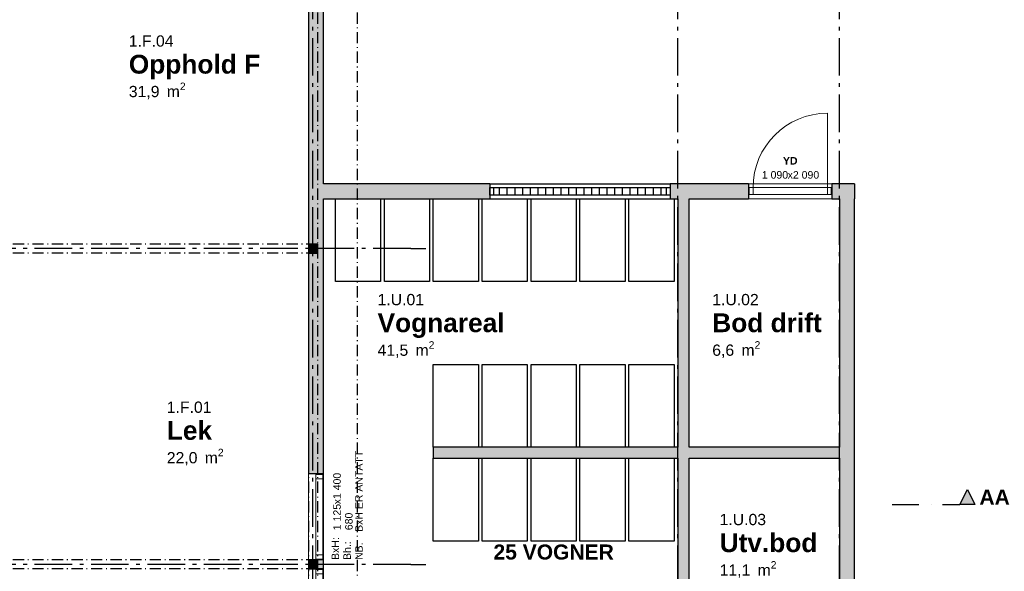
# Model space of a CAD drawing. Header units: millimetres. Extents: x 269 to 62306, y -15633 to 20300.
# Tile 89 of 90: x 49202 to 62291, y 5607 to 12944. Entities that reach past the tile are written whole.
import ezdxf
from ezdxf.enums import TextEntityAlignment as Align

# ---------------------------------------------------------------- set-up
doc = ezdxf.new("R2010")
doc.units = ezdxf.units.MM
doc.header["$LTSCALE"] = 0.5
doc.header["$MEASUREMENT"] = 0
for name, pattern in [('Akselinje', [1500, 1000, -200, 100, -200]), ('Over snittplan', [520, 300, -100, 20, -100]), ('PLINE', [0]), ('Prikk & stiplet', [1340.555525, 705.555534, -352.777767, 0, -282.222223])]:
    doc.linetypes.add(name, pattern=pattern)
for name, color, linetype in [('222- Søyler', 7, 'Continuous'), ('222- Søyler  (Skravur)', 7, 'Continuous'), ('223- Bjelker', 7, 'Continuous'), ('232- Ikke-bærende yttervegger', 7, 'Continuous'), ('232- Ikke-bærende yttervegger (Skravur)', 7, 'Continuous'), ('232- Ikke-bærende yttervegger (Skravur)(Nye konstruksjoner)', 7, 'Continuous'), ('232- Ikke-bærende yttervegger(Nye konstruksjoner)', 7, 'Continuous'), ('244- Vinduer_ dører_ foldevegger(Nye konstruksjoner)', 7, 'Continuous'), ('265- Gesimser_ takrenner og nedløp', 7, 'Continuous'), ('68-- Inventar (løst)(Nye konstruksjoner)', 7, 'Continuous'), ('68-- Inventar (tekst)(Nye konstruksjoner)', 7, 'Continuous'), ('82-- Modullinjer', 7, 'Continuous'), ('82-- Modullinjer(Nye konstruksjoner)', 7, 'Continuous'), ('852- Snittmarkør', 7, 'Continuous'), ('852- Teknisk_symbolsk informasjon_ bygning(Nye konstruksjoner)', 7, 'Continuous'), ('862- M___Nettoareal(Nye konstruksjoner)', 7, 'Continuous'), ('862- M___Nettoareal(Tekst)(Nye konstruksjoner)', 7, 'Continuous')]:
    doc.layers.add(name, color=color, linetype=linetype)
doc.layers.add('234- Vinduer_ dører_ porter(Nye konstruksjoner)', color=7, linetype='Continuous', lineweight=0)
doc.styles.add('GENERATED_STYLE_1', font='Arial.ttf')
doc.styles.add('GENERATED_STYLE_2', font='Arial Bold.ttf')

# ---------------------------------------------------------------- blocks, each defined once
blk = doc.blocks.new('Opphold F_1.F.04_4', base_point=(51509, 12337))
at = {"layer": '862- M___Nettoareal(Tekst)(Nye konstruksjoner)', "insert": (50652, 12107), "char_height": 150, "attachment_point": 1, "style": 'GENERATED_STYLE_1'}
blk.add_mtext('\\A1;{\\pql;\\pt0,100;\\fArial|b0|i0|c0|p0;\\W1.000000;31,9\\fArial|b0|i0|c0|p0;\\W1.000000;\\A1{\\H.66x;\\S^  ;}\\fArial|b0|i0|c0|p0;\\W1.000000; m\\fArial|b0|i0|c0|p0;\\W1.000000;\\A1{\\H.66x;\\S2^  ;}}', dxfattribs=at)
at = {"layer": '862- M___Nettoareal(Tekst)(Nye konstruksjoner)'}
for tag, height, style, p in [('ROOM_NUMBER', 150, 'GENERATED_STYLE_1', (50652, 12735)), ('ROOM_NAME', 250, 'GENERATED_STYLE_2', (50652, 12477))]:
    blk.add_attdef(tag, text='', height=height, dxfattribs=dict(at, style=style)).set_placement(p, align=Align.TOP_LEFT)
blk = doc.blocks.new('Lek_1.F.01_11', base_point=(51509, 7467))
at = {"layer": '862- M___Nettoareal(Tekst)(Nye konstruksjoner)', "insert": (51157, 7237), "char_height": 150, "attachment_point": 1, "style": 'GENERATED_STYLE_1'}
blk.add_mtext('\\A1;{\\pql;\\pt0,100;\\fArial|b0|i0|c0|p0;\\W1.000000;22,0\\fArial|b0|i0|c0|p0;\\W1.000000;\\A1{\\H.66x;\\S^  ;}\\fArial|b0|i0|c0|p0;\\W1.000000; m\\fArial|b0|i0|c0|p0;\\W1.000000;\\A1{\\H.66x;\\S2^  ;}}', dxfattribs=at)
at = {"layer": '862- M___Nettoareal(Tekst)(Nye konstruksjoner)'}
for tag, height, style, p in [('ROOM_NUMBER', 150, 'GENERATED_STYLE_1', (51157, 7865)), ('ROOM_NAME', 250, 'GENERATED_STYLE_2', (51157, 7607))]:
    blk.add_attdef(tag, text='', height=height, dxfattribs=dict(at, style=style)).set_placement(p, align=Align.TOP_LEFT)
blk = doc.blocks.new('Vognareal_1.U.01_61', base_point=(54775, 8899))
at = {"layer": '862- M___Nettoareal(Tekst)(Nye konstruksjoner)', "insert": (53959, 8668), "char_height": 150, "attachment_point": 1, "style": 'GENERATED_STYLE_1'}
blk.add_mtext('\\A1;{\\pql;\\pt0,100;\\fArial|b0|i0|c0|p0;\\W1.000000;41,5\\fArial|b0|i0|c0|p0;\\W1.000000;\\A1{\\H.66x;\\S^  ;}\\fArial|b0|i0|c0|p0;\\W1.000000; m\\fArial|b0|i0|c0|p0;\\W1.000000;\\A1{\\H.66x;\\S2^  ;}}', dxfattribs=at)
at = {"layer": '862- M___Nettoareal(Tekst)(Nye konstruksjoner)'}
for tag, height, style, p in [('ROOM_NUMBER', 150, 'GENERATED_STYLE_1', (53959, 9296)), ('ROOM_NAME', 250, 'GENERATED_STYLE_2', (53959, 9038))]:
    blk.add_attdef(tag, text='', height=height, dxfattribs=dict(at, style=style)).set_placement(p, align=Align.TOP_LEFT)
blk = doc.blocks.new('Utv.bod_1.U.03_71', base_point=(59131, 5974))
at = {"layer": '862- M___Nettoareal(Tekst)(Nye konstruksjoner)', "insert": (58506, 5743), "char_height": 150, "attachment_point": 1, "style": 'GENERATED_STYLE_1'}
blk.add_mtext('\\A1;{\\pql;\\pt0,100;\\fArial|b0|i0|c0|p0;\\W1.000000;11,1\\fArial|b0|i0|c0|p0;\\W1.000000;\\A1{\\H.66x;\\S^  ;}\\fArial|b0|i0|c0|p0;\\W1.000000; m\\fArial|b0|i0|c0|p0;\\W1.000000;\\A1{\\H.66x;\\S2^  ;}}', dxfattribs=at)
at = {"layer": '862- M___Nettoareal(Tekst)(Nye konstruksjoner)'}
for tag, height, style, p in [('ROOM_NUMBER', 150, 'GENERATED_STYLE_1', (58506, 6372)), ('ROOM_NAME', 250, 'GENERATED_STYLE_2', (58506, 6113))]:
    blk.add_attdef(tag, text='', height=height, dxfattribs=dict(at, style=style)).set_placement(p, align=Align.TOP_LEFT)
blk = doc.blocks.new('Bod drift_1.U.02_72', base_point=(59122, 8899))
at = {"layer": '862- M___Nettoareal(Tekst)(Nye konstruksjoner)', "insert": (58408, 8668), "char_height": 150, "attachment_point": 1, "style": 'GENERATED_STYLE_1'}
blk.add_mtext('\\A1;{\\pql;\\pt0,100;\\fArial|b0|i0|c0|p0;\\W1.000000;6,6\\fArial|b0|i0|c0|p0;\\W1.000000;\\A1{\\H.66x;\\S^  ;}\\fArial|b0|i0|c0|p0;\\W1.000000; m\\fArial|b0|i0|c0|p0;\\W1.000000;\\A1{\\H.66x;\\S2^  ;}}', dxfattribs=at)
at = {"layer": '862- M___Nettoareal(Tekst)(Nye konstruksjoner)'}
for tag, height, style, p in [('ROOM_NUMBER', 150, 'GENERATED_STYLE_1', (58408, 9296)), ('ROOM_NAME', 250, 'GENERATED_STYLE_2', (58408, 9038))]:
    blk.add_attdef(tag, text='', height=height, dxfattribs=dict(at, style=style)).set_placement(p, align=Align.TOP_LEFT)
blk = doc.blocks.new('Vindu_3')
at = {"layer": '234- Vinduer_ dører_ porter(Nye konstruksjoner)', "linetype": 'PLINE'}
for p, q in [((-505, 10), (505, 10)), ((-505, 0), (-495, 0)), ((-495, 0), (-439, 0)), ((-495, -92), (-495, 0)), ((-439, 0), (-439, -92)), ((-439, 0), (439, 0)), ((439, -92), (439, 0)), ((439, 0), (495, 0)), ((495, 0), (505, 0)), ((495, -92), (495, 0)), ((-495, -92), (-505, -92)), ((-439, -92), (-495, -92)), ((439, -92), (-439, -92)), ((495, -92), (439, -92)), ((505, -92), (495, -92)), ((-505, -190), (505, -190))]:
    blk.add_line(p, q, dxfattribs=at)
at = {"layer": '244- Vinduer_ dører_ foldevegger(Nye konstruksjoner)', "linetype": 'PLINE'}
for p, q in [((-505, 10), (-505, 0)), ((-505, 0), (-505, -92)), ((-505, 0), (-505, -92)), ((505, 10), (505, 0)), ((505, 0), (505, -92)), ((505, 0), (505, -92)), ((-505, -92), (-505, -190)), ((505, -92), (505, -190))]:
    blk.add_line(p, q, dxfattribs=at)
blk = doc.blocks.new('Vindu_2')
at = {"layer": '234- Vinduer_ dører_ porter(Nye konstruksjoner)', "linetype": 'PLINE'}
for p, q in [((-572.5, 98), (572.5, 98)), ((-572.5, 0), (-562.5, 0)), ((-562.5, 0), (-506.5, 0)), ((-562.5, -92), (-562.5, 0)), ((-506.5, 0), (-506.5, -92)), ((-506.5, 0), (506.5, 0)), ((506.5, -92), (506.5, 0)), ((506.5, 0), (562.5, 0)), ((562.5, 0), (572.5, 0)), ((562.5, -92), (562.5, 0)), ((-562.5, -92), (-572.5, -92)), ((-572.5, -102), (572.5, -102)), ((-506.5, -92), (-562.5, -92)), ((506.5, -92), (-506.5, -92)), ((562.5, -92), (506.5, -92)), ((572.5, -92), (562.5, -92))]:
    blk.add_line(p, q, dxfattribs=at)
at = {"layer": '244- Vinduer_ dører_ foldevegger(Nye konstruksjoner)', "linetype": 'PLINE'}
for p, q in [((-572.5, 0), (-572.5, 98)), ((-572.5, -92), (-572.5, 0)), ((-572.5, -92), (-572.5, 0)), ((572.5, 0), (572.5, 98)), ((572.5, -92), (572.5, 0)), ((572.5, -92), (572.5, 0)), ((-572.5, -102), (-572.5, -92)), ((572.5, -102), (572.5, -92))]:
    blk.add_line(p, q, dxfattribs=at)
blk = doc.blocks.new('Vindustempel_13')
at = {"layer": '852- Teknisk_symbolsk informasjon_ bygning(Nye konstruksjoner)', "char_height": 100, "attachment_point": 1, "style": 'GENERATED_STYLE_1'}
for s, insert in [('\\A1;{\\pql;\\pt0,100;\\fArial|b0|i0|c0|p0;\\W1.000000;1\xa0125\\fArial|b0|i0|c0|p0;\\W1.000000;\\A1{\\H.66x;\\S^  ;}\\fArial|b0|i0|c0|p0;\\W1.000000;\\fArial|b0|i0|c0|p0;\\W1.000000;\\A1{\\H.66x;\\S^  ;}}', (-178, -330)), ('\\A1;{\\pql;\\pt0,100;\\fArial|b0|i0|c0|p0;\\W1.000000;x1\xa0400\\fArial|b0|i0|c0|p0;\\W1.000000;\\A1{\\H.66x;\\S^  ;}\\fArial|b0|i0|c0|p0;\\W1.000000;\\fArial|b0|i0|c0|p0;\\W1.000000;\\A1{\\H.66x;\\S^  ;}}', (166, -330)), ('\\A1;{\\pql;\\pt0,100;\\fArial|b0|i0|c0|p0;\\W1.000000;680\\fArial|b0|i0|c0|p0;\\W1.000000;\\A1{\\H.66x;\\S^  ;}\\fArial|b0|i0|c0|p0;\\W1.000000;\\fArial|b0|i0|c0|p0;\\W1.000000;\\A1{\\H.66x;\\S^  ;}}', (-178, -487))]:
    blk.add_mtext(s, dxfattribs=dict(at, insert=insert))
at = {"layer": '852- Teknisk_symbolsk informasjon_ bygning(Nye konstruksjoner)', "style": 'GENERATED_STYLE_1'}
for tag, p in [('strUnitPrefix', (-551, -330)), ('strSillPrefix', (-551, -487)), ('strLocationPrefix', (-551, -644)), ('strLocationValue', (-178, -644))]:
    blk.add_attdef(tag, text='', height=100, dxfattribs=at).set_placement(p, align=Align.TOP_LEFT)
blk = doc.blocks.new('Simple Door Opening')
at = {"layer": '244- Vinduer_ dører_ foldevegger(Nye konstruksjoner)', "linetype": 'PLINE'}
for p, q in [((-1200, 0), (-1200, -200)), ((-1200, 0), (1200, 0)), ((1200, 0), (1200, -200)), ((-1200, -200), (1200, -200))]:
    blk.add_line(p, q, dxfattribs=at)
blk = doc.blocks.new('Dør_6')
at = {"layer": '234- Vinduer_ dører_ porter(Nye konstruksjoner)', "linetype": 'PLINE'}
for p, q in [((495, 0), (495, 990)), ((-555, 50), (555, 50)), ((-545, 0), (-555, 0)), ((-555, 0), (-555, -92)), ((-495, 0), (-545, 0)), ((-545, 0), (-545, -92)), ((-495, 0), (495, 0)), ((-495, -92), (-495, 0)), ((545, 0), (495, 0)), ((495, 0), (495, -92)), ((545, 0), (555, 0)), ((545, -92), (545, 0)), ((555, 0), (555, -92)), ((-545, -92), (-555, -92)), ((-545, -92), (-495, -92)), ((495, -92), (-495, -92)), ((495, -92), (545, -92)), ((545, -92), (555, -92)), ((-555, -150), (555, -150))]:
    blk.add_line(p, q, dxfattribs=at)
blk.add_arc((495, 0), 990, 90, 180, dxfattribs=at)
at = {"layer": '244- Vinduer_ dører_ foldevegger(Nye konstruksjoner)', "linetype": 'PLINE'}
for p, q in [((-555, 50), (-555, 0)), ((-555, 0), (-555, -92)), ((-555, 0), (-555, -92)), ((555, 50), (555, 0)), ((555, 0), (555, -92)), ((555, 0), (555, -92)), ((-555, -92), (-555, -150)), ((555, -92), (555, -150))]:
    blk.add_line(p, q, dxfattribs=at)
blk = doc.blocks.new('Dørstempel_17')
at = {"layer": '852- Teknisk_symbolsk informasjon_ bygning(Nye konstruksjoner)', "char_height": 100, "attachment_point": 1, "style": 'GENERATED_STYLE_1'}
for s, insert in [('\\A1;{\\pql;\\pt0,100;\\fArial|b0|i0|c0|p0;\\W1.000000;1\xa0090\\fArial|b0|i0|c0|p0;\\W1.000000;\\A1{\\H.66x;\\S^  ;}\\fArial|b0|i0|c0|p0;\\W1.000000;\\fArial|b0|i0|c0|p0;\\W1.000000;\\A1{\\H.66x;\\S^  ;}}', (-377.4775, 170)), ('\\A1;{\\pql;\\pt0,100;\\fArial|b0|i0|c0|p0;\\W1.000000;x2\xa0090\\fArial|b0|i0|c0|p0;\\W1.000000;\\A1{\\H.66x;\\S^  ;}\\fArial|b0|i0|c0|p0;\\W1.000000;\\fArial|b0|i0|c0|p0;\\W1.000000;\\A1{\\H.66x;\\S^  ;}}', (-34.2855, 170))]:
    blk.add_mtext(s, dxfattribs=dict(at, insert=insert))
at = {"layer": '852- Teknisk_symbolsk informasjon_ bygning(Nye konstruksjoner)', "style": 'GENERATED_STYLE_2'}
blk.add_attdef('AC_WIDO_ID', text='', height=100, dxfattribs=at).set_placement((0, 227.143), align=Align.BOTTOM_CENTER)
blk = doc.blocks.new('Standard grid marker')
at = {"layer": '82-- Modullinjer', "linetype": 'Akselinje'}
blk.add_line((200, 0), (18800, 0), dxfattribs=at)
at = {"layer": '82-- Modullinjer', "style": 'GENERATED_STYLE_2'}
blk.add_attdef('AC_MarkerText_1', text='', height=250, rotation=270, dxfattribs=at).set_placement((19482, -57), align=Align.TOP_CENTER)
blk = doc.blocks.new('Standard grid marker_4')
at = {"layer": '82-- Modullinjer', "linetype": 'Akselinje'}
for q in [(0, 0), (53500, 0)]:
    blk.add_line((200, 0), q, dxfattribs=at)
at = {"layer": '82-- Modullinjer', "style": 'GENERATED_STYLE_2'}
blk.add_attdef('AC_MarkerText_1', text='', height=250, rotation=180, dxfattribs=at).set_placement((54000, -239), align=Align.TOP_CENTER)
blk = doc.blocks.new('Grid')
at = {"layer": '232- Ikke-bærende yttervegger(Nye konstruksjoner)', "linetype": 'PLINE'}
for p, q in [((50, 100), (0, 100)), ((0, 100), (0, 0)), ((0, 0), (50, 0)), ((50, 0), (50, 100)), ((127, 0), (127, 100)), ((229, 0), (229, 100)), ((332, 0), (332, 100)), ((434, 0), (434, 100)), ((536, 0), (536, 100)), ((638, 0), (638, 100)), ((740, 0), (740, 100)), ((842, 0), (842, 100)), ((945, 0), (945, 100)), ((1047, 0), (1047, 100)), ((1149, 0), (1149, 100)), ((1251, 0), (1251, 100)), ((1353, 0), (1353, 100)), ((1455, 0), (1455, 100)), ((1558, 0), (1558, 100)), ((1660, 0), (1660, 100)), ((1762, 0), (1762, 100)), ((1864, 0), (1864, 100)), ((1966, 0), (1966, 100)), ((2068, 0), (2068, 100)), ((2171, 0), (2171, 100)), ((2273, 0), (2273, 100)), ((2400, 100), (2350, 100)), ((2350, 100), (2350, 0)), ((2350, 0), (2400, 0)), ((2400, 0), (2400, 100))]:
    blk.add_line(p, q, dxfattribs=at)
at = {"layer": '232- Ikke-bærende yttervegger(Nye konstruksjoner)', "linetype": 'PLINE', "flags": 128}
blk.add_lwpolyline([(0, 0), (2400, 0), (2400, 100), (0, 100)], close=True, dxfattribs=at)
blk = doc.blocks.new('Standard grid marker_8')
at = {"layer": '82-- Modullinjer(Nye konstruksjoner)', "linetype": 'Akselinje'}
blk.add_line((200, 0), (18800, 0), dxfattribs=at)
at = {"layer": '82-- Modullinjer(Nye konstruksjoner)', "style": 'GENERATED_STYLE_2'}
blk.add_attdef('AC_MarkerText_1', text='', height=250, rotation=270, dxfattribs=at).set_placement((19482, -57), align=Align.TOP_CENTER)

msp = doc.modelspace()

# ---------------------------------------------------------------- hatches: boundary and pattern name
at = {"layer": '222- Søyler  (Skravur)', "linetype": 'Continuous'}
for points in [[(53040, 9840), (53160, 9840), (53160, 9960), (53040, 9960)], [(53040, 5640), (53160, 5640), (53160, 5760), (53040, 5760)]]:
    msp.add_hatch(color=256, dxfattribs=at).paths.add_polyline_path(points)
at = {"layer": '232- Ikke-bærende yttervegger (Skravur)', "linetype": 'Continuous'}
for points in [[(53040, 14040), (53040, 6905), (53240, 6905), (53240, 14040)], [(53040, 5640), (53240, 5640), (53240, 5760), (53040, 5760)]]:
    msp.add_hatch(color=256, dxfattribs=at).paths.add_polyline_path(points)
at = {"layer": '232- Ikke-bærende yttervegger (Skravur)(Nye konstruksjoner)', "linetype": 'Continuous'}
for points in [[(55450, 10760.2), (53240, 10760.2), (53240, 10560.2), (55450, 10560.2)], [(57850, 10560.2), (58890, 10560.2), (58890, 10760.2), (57850, 10760.2)], [(60100, 10760.2), (60000, 10760.2), (60000, 10560.2), (60100, 10560.2)], [(60300, 10760.2), (60100, 10560.2), (60300, 10560.2)], [(60100, 10760.2), (60100, 10560.2), (60300, 10760.2)], [(57950, 10560.2), (57950, 1560), (58100, 1560), (58100, 10560.2)], [(60100, 10560.2), (60100, 1560), (60300, 1560), (60300, 10560.2)], [(54700, 7110.2), (57950, 7110.2), (57950, 7260.2), (54700, 7260.2)], [(58100, 7110.2), (60100, 7110.2), (60100, 7260.2), (58100, 7260.2)]]:
    msp.add_hatch(color=256, dxfattribs=at).paths.add_polyline_path(points)
at = {"layer": '852- Snittmarkør', "linetype": 'Continuous'}
msp.add_hatch(color=256, dxfattribs=at).paths.add_polyline_path([(61900, 6494.2), (61800, 6694.2), (61700, 6494.2)])

# ---------------------------------------------------------------- linework, layer by layer
at = {"layer": '222- Søyler', "linetype": 'PLINE', "flags": 128}
for points in [[(53040, 9840), (53160, 9840), (53160, 9960), (53040, 9960)], [(53040, 5640), (53160, 5640), (53160, 5760), (53040, 5760)]]:
    msp.add_lwpolyline(points, close=True, dxfattribs=at)
at = {"layer": '223- Bjelker', "linetype": 'Over snittplan'}
for p, q in [((53040, 14600), (53040, 1440)), ((53160, 14600), (53160, 1440)), ((53160, 9960), (27840, 9960)), ((53160, 9960), (53160, 9840)), ((53160, 9840), (27840, 9840)), ((53160, 5760), (27840, 5760)), ((53160, 5760), (53160, 5640)), ((53160, 5640), (27840, 5640))]:
    msp.add_line(p, q, dxfattribs=at)
at = {"layer": '232- Ikke-bærende yttervegger', "linetype": 'PLINE'}
for p, q in [((53138, 6905), (53040, 6905)), ((53230, 6905), (53138, 6905)), ((53240, 6905), (53230, 6905)), ((53138, 5760), (53040, 5760)), ((53230, 5760), (53138, 5760)), ((53240, 5760), (53230, 5760)), ((53138, 5640), (53040, 5640)), ((53230, 5640), (53138, 5640)), ((53240, 5640), (53230, 5640))]:
    msp.add_line(p, q, dxfattribs=at)
at = {"layer": '232- Ikke-bærende yttervegger', "linetype": 'PLINE', "flags": 128}
for points in [[(53240, 10760.2), (53240, 14240)], [(53040, 14040), (53040, 6905)], [(53240, 6905), (53240, 10560.2)], [(53040, 5760), (53040, 5640)], [(53240, 5640), (53240, 5760)]]:
    msp.add_lwpolyline(points, dxfattribs=at)
at = {"layer": '232- Ikke-bærende yttervegger(Nye konstruksjoner)', "linetype": 'PLINE'}
for p, q in [((55450, 10760.2), (55450, 10560.2)), ((57850, 10760.2), (57850, 10560.2)), ((58890, 10760.2), (58890, 10710.2)), ((60000, 10760.2), (60000, 10710.2)), ((58890, 10710.2), (58890, 10618.2)), ((58890, 10618.2), (58890, 10560.2)), ((60000, 10710.2), (60000, 10618.2)), ((60000, 10618.2), (60000, 10560.2))]:
    msp.add_line(p, q, dxfattribs=at)
at = {"layer": '232- Ikke-bærende yttervegger(Nye konstruksjoner)', "linetype": 'PLINE', "flags": 128}
for points in [[(55450, 10760.2), (53240, 10760.2)], [(58890, 10760.2), (57850, 10760.2)], [(60300, 10760.2), (60000, 10760.2)], [(60300, 10760.2), (60300, 10560.2)], [(53240, 10560.2), (55450, 10560.2)], [(57850, 10560.2), (57950, 10560.2)], [(57950, 10560.2), (57950, 7260.2)], [(58100, 7260.2), (58100, 10560.2)], [(58100, 10560.2), (58890, 10560.2)], [(60000, 10560.2), (60100, 10560.2)], [(60100, 10560.2), (60100, 7260.2)], [(60300, 1560), (60300, 10560.2)], [(57950, 7260.2), (54700, 7260.2)], [(54700, 7260.2), (54700, 7110.2)], [(60100, 7260.2), (58100, 7260.2)], [(54700, 7110.2), (57950, 7110.2)], [(57950, 7110.2), (57950, 5010)], [(58100, 1560), (58100, 7110.2)], [(58100, 7110.2), (60100, 7110.2)], [(60100, 7110.2), (60100, 1560)]]:
    msp.add_lwpolyline(points, dxfattribs=at)
at = {"layer": '265- Gesimser_ takrenner og nedløp', "linetype": 'Over snittplan'}
msp.add_line((53690, 14600), (53690, 1410), dxfattribs=at)
at = {"layer": '68-- Inventar (løst)(Nye konstruksjoner)', "linetype": 'PLINE', "flags": 128}
for points in [[(54000, 10560.2), (54000, 9460.2), (53400, 9460.2), (53400, 10560.2)], [(54650, 10560.2), (54650, 9460.2), (54050, 9460.2), (54050, 10560.2)], [(55300, 10560.2), (55300, 9460.2), (54700, 9460.2), (54700, 10560.2)], [(55950, 10560.2), (55950, 9460.2), (55350, 9460.2), (55350, 10560.2)], [(56600, 10560.2), (56600, 9460.2), (56000, 9460.2), (56000, 10560.2)], [(57250, 10560.2), (57250, 9460.2), (56650, 9460.2), (56650, 10560.2)], [(57900, 10560.2), (57900, 9460.2), (57300, 9460.2), (57300, 10560.2)], [(54700, 7260.2), (54700, 8360.2), (55300, 8360.2), (55300, 7260.2)], [(55950, 8360.2), (55950, 7260.2), (55350, 7260.2), (55350, 8360.2)], [(56600, 8360.2), (56600, 7260.2), (56000, 7260.2), (56000, 8360.2)], [(57250, 8360.2), (57250, 7260.2), (56650, 7260.2), (56650, 8360.2)], [(57900, 8360.2), (57900, 7260.2), (57300, 7260.2), (57300, 8360.2)], [(54700, 6010.2), (54700, 7110.2), (55300, 7110.2), (55300, 6010.2)], [(55950, 7110.2), (55950, 6010.2), (55350, 6010.2), (55350, 7110.2)], [(56600, 7110.2), (56600, 6010.2), (56000, 6010.2), (56000, 7110.2)], [(57250, 7110.2), (57250, 6010.2), (56650, 6010.2), (56650, 7110.2)], [(57900, 7110.2), (57900, 6010.2), (57300, 6010.2), (57300, 7110.2)]]:
    msp.add_lwpolyline(points, close=True, dxfattribs=at)
at = {"layer": '852- Snittmarkør', "linetype": 'Prikk & stiplet'}
msp.add_line((60800, 6494.2), (61700, 6494.2), dxfattribs=at)
at = {"layer": '852- Snittmarkør', "linetype": 'PLINE', "flags": 128}
msp.add_lwpolyline([(61900, 6494.2), (61700, 6494.2), (61800, 6694.2)], close=True, dxfattribs=at)

# ---------------------------------------------------------------- block references
at = {"layer": '232- Ikke-bærende yttervegger(Nye konstruksjoner)', "linetype": 'PLINE', "xscale": -1, "zscale": 1000, "rotation": 180}
msp.add_blockref('Grid', (55450, 10710.2), dxfattribs=at)
at = {"layer": '244- Vinduer_ dører_ foldevegger(Nye konstruksjoner)', "linetype": 'PLINE', "zscale": 1000}
for name, p in [('Dør_6', (59445, 10710.2)), ('Simple Door Opening', (56650, 10760.2))]:
    msp.add_blockref(name, p, dxfattribs=at)
at = {"layer": '244- Vinduer_ dører_ foldevegger(Nye konstruksjoner)', "linetype": 'PLINE', "zscale": 1000, "rotation": 90}
msp.add_blockref('Vindu_2', (53138, 6332.5), dxfattribs=at)
at = {"layer": '244- Vinduer_ dører_ foldevegger(Nye konstruksjoner)', "linetype": 'PLINE', "xscale": -1, "zscale": 1000, "rotation": 270}
msp.add_blockref('Vindu_3', (53230, 5135), dxfattribs=at)
at = {"layer": '82-- Modullinjer', "linetype": 'PLINE', "zscale": 1000}
for name, p, rotation in [('Standard grid marker', (53100, 0), 90), ('Standard grid marker_4', (54600, 9900), 180), ('Standard grid marker_4', (54600, 5700), 180)]:
    msp.add_blockref(name, p, dxfattribs=dict(at, rotation=rotation))
at = {"layer": '82-- Modullinjer(Nye konstruksjoner)', "linetype": 'PLINE', "zscale": 1000, "rotation": 90}
for p in [(57950, 0), (60100, 0)]:
    msp.add_blockref('Standard grid marker_8', p, dxfattribs=at)
at = {"layer": '852- Teknisk_symbolsk informasjon_ bygning(Nye konstruksjoner)'}
ref = msp.add_blockref('Dørstempel_17', (59445, 10760.2), dxfattribs=at)
ref.add_attrib('AC_WIDO_ID', 'YD', dxfattribs={"color": 7, "height": 100, "style": 'GENERATED_STYLE_2'}).set_placement((59445, 10987.4), align=Align.BOTTOM_CENTER)
ref = msp.add_blockref('Vindustempel_13', (53040, 6332.5), dxfattribs=dict(at, rotation=90))
ref.add_attrib('strLocationValue', 'BxH ER ANTATT', dxfattribs={"color": 7, "height": 100, "rotation": 90, "style": 'GENERATED_STYLE_1'}).set_placement((53661.4, 6132), align=Align.TOP_LEFT)
ref.add_attrib('strLocationPrefix', 'NB:', dxfattribs={"color": 7, "height": 100, "rotation": 90, "style": 'GENERATED_STYLE_1'}).set_placement((53661.4, 5758.6), align=Align.TOP_LEFT)
ref.add_attrib('strUnitPrefix', 'BxH:', dxfattribs={"color": 7, "height": 100, "rotation": 90, "style": 'GENERATED_STYLE_1'}).set_placement((53347.1, 5758.6), align=Align.TOP_LEFT)
ref.add_attrib('strSillPrefix', 'Bh.:', dxfattribs={"color": 7, "height": 100, "rotation": 90, "style": 'GENERATED_STYLE_1'}).set_placement((53504.3, 5758.6), align=Align.TOP_LEFT)
at = {"layer": '862- M___Nettoareal(Nye konstruksjoner)', "linetype": 'Continuous'}
ref = msp.add_blockref('Opphold F_1.F.04_4', (51509.4, 12337.5), dxfattribs=at)
ref.add_attrib('ROOM_NAME', 'Opphold F', dxfattribs={"layer": '862- M___Nettoareal(Tekst)(Nye konstruksjoner)', "color": 7, "height": 250, "style": 'GENERATED_STYLE_2'}).set_placement((50652.5, 12476.8), align=Align.TOP_LEFT)
ref.add_attrib('ROOM_NUMBER', '1.F.04', dxfattribs={"layer": '862- M___Nettoareal(Tekst)(Nye konstruksjoner)', "color": 7, "height": 150, "style": 'GENERATED_STYLE_1'}).set_placement((50652.5, 12735.3), align=Align.TOP_LEFT)
ref = msp.add_blockref('Vognareal_1.U.01_61', (54775.4, 8898.6), dxfattribs=at)
ref.add_attrib('ROOM_NAME', 'Vognareal', dxfattribs={"layer": '862- M___Nettoareal(Tekst)(Nye konstruksjoner)', "color": 7, "height": 250, "style": 'GENERATED_STYLE_2'}).set_placement((53959.3, 9037.9), align=Align.TOP_LEFT)
ref.add_attrib('ROOM_NUMBER', '1.U.01', dxfattribs={"layer": '862- M___Nettoareal(Tekst)(Nye konstruksjoner)', "color": 7, "height": 150, "style": 'GENERATED_STYLE_1'}).set_placement((53959.3, 9296.4), align=Align.TOP_LEFT)
ref = msp.add_blockref('Bod drift_1.U.02_72', (59122.4, 8898.6), dxfattribs=at)
ref.add_attrib('ROOM_NAME', 'Bod drift', dxfattribs={"layer": '862- M___Nettoareal(Tekst)(Nye konstruksjoner)', "color": 7, "height": 250, "style": 'GENERATED_STYLE_2'}).set_placement((58408.4, 9037.9), align=Align.TOP_LEFT)
ref.add_attrib('ROOM_NUMBER', '1.U.02', dxfattribs={"layer": '862- M___Nettoareal(Tekst)(Nye konstruksjoner)', "color": 7, "height": 150, "style": 'GENERATED_STYLE_1'}).set_placement((58408.4, 9296.4), align=Align.TOP_LEFT)
ref = msp.add_blockref('Lek_1.F.01_11', (51509.4, 7467.2), dxfattribs=at)
ref.add_attrib('ROOM_NAME', 'Lek', dxfattribs={"layer": '862- M___Nettoareal(Tekst)(Nye konstruksjoner)', "color": 7, "height": 250, "style": 'GENERATED_STYLE_2'}).set_placement((51157.2, 7606.5), align=Align.TOP_LEFT)
ref.add_attrib('ROOM_NUMBER', '1.F.01', dxfattribs={"layer": '862- M___Nettoareal(Tekst)(Nye konstruksjoner)', "color": 7, "height": 150, "style": 'GENERATED_STYLE_1'}).set_placement((51157.2, 7865.1), align=Align.TOP_LEFT)
ref = msp.add_blockref('Utv.bod_1.U.03_71', (59131.4, 5973.7), dxfattribs=at)
ref.add_attrib('ROOM_NAME', 'Utv.bod', dxfattribs={"layer": '862- M___Nettoareal(Tekst)(Nye konstruksjoner)', "color": 7, "height": 250, "style": 'GENERATED_STYLE_2'}).set_placement((58506.1, 6112.9), align=Align.TOP_LEFT)
ref.add_attrib('ROOM_NUMBER', '1.U.03', dxfattribs={"layer": '862- M___Nettoareal(Tekst)(Nye konstruksjoner)', "color": 7, "height": 150, "style": 'GENERATED_STYLE_1'}).set_placement((58506.1, 6371.5), align=Align.TOP_LEFT)

# ---------------------------------------------------------------- texts
at = {"layer": '68-- Inventar (tekst)(Nye konstruksjoner)', "linetype": 'Continuous', "insert": (56300, 5862.8), "char_height": 200, "attachment_point": 5, "style": 'GENERATED_STYLE_2'}
msp.add_mtext('\\A1;{\\pqc;\\fArial|b1|i0|c0|p0;\\W1.000000;25 VOGNER}', dxfattribs=at)
at = {"layer": '852- Snittmarkør', "insert": (61960, 6494.2), "char_height": 200, "attachment_point": 7, "style": 'GENERATED_STYLE_2'}
msp.add_mtext('\\A1;{\\pql;\\pt0;\\fArial|b1|i0|c0|p0;\\W1.000000;AA}', dxfattribs=at)

doc.saveas('drawing.dxf')
